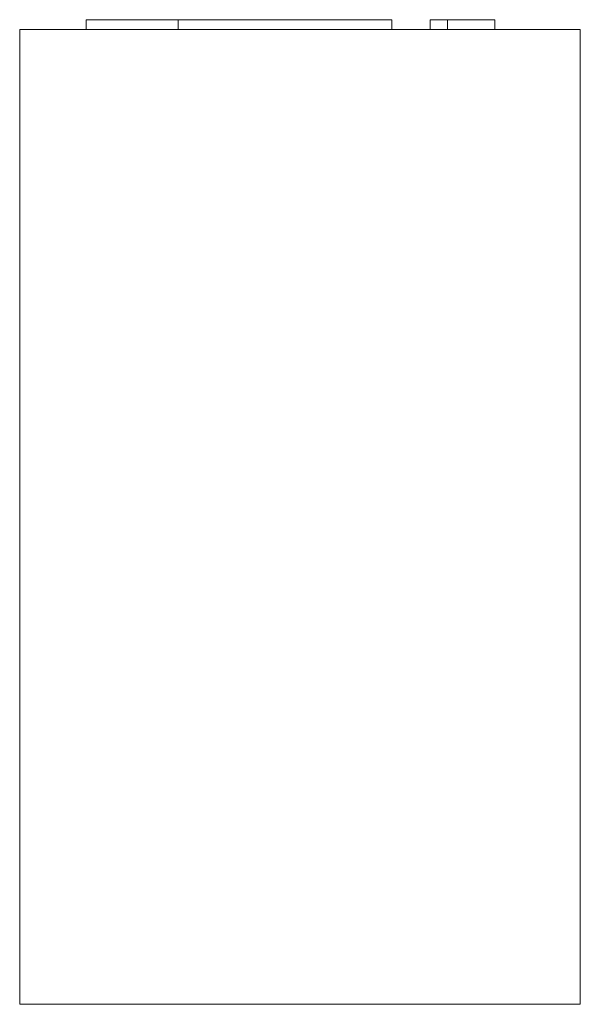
# Model space of a CAD drawing. Header units: millimetres. Extents: x 0 to 115, y 100 to 302.
import ezdxf

# ---------------------------------------------------------------- set-up
doc = ezdxf.new("R2010")
doc.units = ezdxf.units.MM

# ---------------------------------------------------------------- blocks, each defined once
blk = doc.blocks.new('RSen_56_ME_FB_LOD200 - convector - hybrid_jaga - biww0_02006010-hyb - wall recessed - 10_jaga_built-in wall hybrid aco_lxhxd 600x200x115 mm-281965-right')
at = {"lineweight": 18}
for p, q in [((0, 300), (115, 300)), ((0, 100), (0, 300)), ((115, 300), (115, 100)), ((115, 100), (0, 100))]:
    blk.add_line(p, q, dxfattribs=at)
blk = doc.blocks.new('RSen_55_GM_FB_logo - SH_jaga - standard-260147-right')
at = {"lineweight": 18}
for p, q in [((13.65, 302), (13.65, 300)), ((13.65, 302), (32.5, 302)), ((32.5, 302), (64.44, 302)), ((32.5, 300), (32.5, 302)), ((64.44, 302), (76.35, 302)), ((76.35, 300), (76.35, 302)), ((84.21, 302), (87.76, 302)), ((84.21, 300), (84.21, 302)), ((87.76, 302), (97.5, 302)), ((87.76, 302), (87.76, 300)), ((97.5, 300), (97.5, 302))]:
    blk.add_line(p, q, dxfattribs=at)

msp = doc.modelspace()

# ---------------------------------------------------------------- block references
at = {"lineweight": 18}
for name in ['RSen_55_GM_FB_logo - SH_jaga - standard-260147-right', 'RSen_56_ME_FB_LOD200 - convector - hybrid_jaga - biww0_02006010-hyb - wall recessed - 10_jaga_built-in wall hybrid aco_lxhxd 600x200x115 mm-281965-right']:
    msp.add_blockref(name, (0, 0), dxfattribs=at)

doc.saveas('drawing.dxf')
